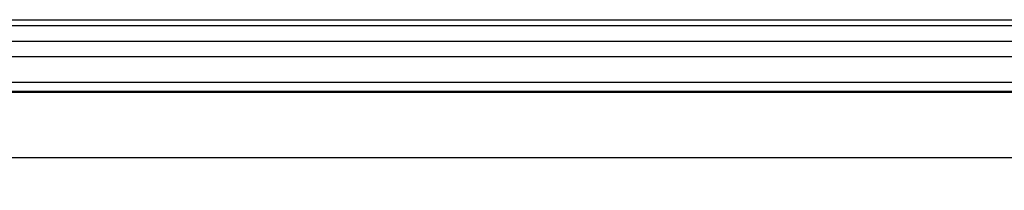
# Model space of a CAD drawing. Header units: inches. Extents: x 0 to 34, y 0 to 22.
# Tile 9 of 27: x 10.908 to 14.657, y 3.963 to 4.613. Entities that reach past the tile are written whole.
import ezdxf
from ezdxf.enums import TextEntityAlignment as Align

# ---------------------------------------------------------------- set-up
doc = ezdxf.new("R2010")
doc.units = ezdxf.units.IN
doc.header["$LTSCALE"] = 1.87
doc.header["$MEASUREMENT"] = 0
doc.layers.get('0').update_dxf_attribs({"linetype": 'CONTINUOUS'})
doc.styles.get("Standard").update_dxf_attribs({"font": 'SIMPLEX.SHX'})
doc.dimstyles.new('DIMSTYLE_1', dxfattribs={"dimtxt": 0.125, "dimasz": 0.18, "dimexe": 0.18, "dimexo": 0.0625, "dimgap": 0.09, "dimtad": 0, "dimtih": 1, "dimtoh": 1, "dimdec": 3, "dimzin": 4, "dimdsep": 46, "dimtxsty": 'Standard', "dimblk": '_FILLED', "dimblk1": '_FILLED', "dimblk2": '_FILLED', "dimcen": 0.09, "dimadec": 0, "dimazin": 0, "dimtp": 0.001, "dimtm": 0.001, "dimtfac": 1, "dimtdec": 3, "dimtofl": 0, "dimtmove": 0, "dimatfit": 3, "dimldrblk": '_FILLED', "dimfxl": 0, "dimtolj": 1, "dimtzin": 4, "dimarcsym": 0})

# ---------------------------------------------------------------- blocks, each defined once
blk = doc.blocks.new('_FILLED')
at = {"color": 0, "linetype": 'ByBlock'}
blk.add_solid([(0, 0), (-1, 0.1736111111), (-1, -0.1736111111)], dxfattribs=at)
blk = doc.blocks.new('*D2')
at = {"color": 5}
for p, q in [((7.212877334, 4.3237492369), (7.212877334, 3.9627431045)), ((24.102877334, 4.2824175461), (24.102877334, 3.9627431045)), ((7.212877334, 4.087743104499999), (15.220377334, 4.087743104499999)), ((24.102877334, 4.087743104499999), (16.095377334, 4.087743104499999))]:
    blk.add_line(p, q, dxfattribs=at)
at = {"color": 5, "xscale": 0.18, "yscale": 0.18, "zscale": 0.18, "rotation": 180}
blk.add_blockref('_FILLED', (7.212877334, 4.087743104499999), dxfattribs=at)
at = {"color": 5, "xscale": 0.18, "yscale": 0.18, "zscale": 0.18}
blk.add_blockref('_FILLED', (24.102877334, 4.087743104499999), dxfattribs=at)
at = {"color": 5, "width": 1.260000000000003}
blk.add_text('16.890', height=0.125, dxfattribs=at).set_placement((15.282877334, 4.025243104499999), (16.032877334, 4.025243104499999), align=Align.FIT)

msp = doc.modelspace()

# ---------------------------------------------------------------- linework, layer by layer
at = {"color": 8}
for p, q in [((7.500377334, 4.6127051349), (23.815377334, 4.6127051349)), ((23.8394644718, 4.5891240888), (7.4762901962, 4.5891240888)), ((7.4772363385, 4.590070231), (23.8385183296, 4.590070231)), ((23.8394644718, 4.529160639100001), (7.4762901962, 4.529160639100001)), ((7.368788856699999, 4.4728149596), (23.9469659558, 4.4728148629)), ((7.3687888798, 4.3743928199), (23.9469660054, 4.374392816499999)), ((23.9829504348, 4.3357051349), (7.3328042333, 4.3357051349)), ((7.337926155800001, 4.3408270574), (23.9778285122, 4.3408270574))]:
    msp.add_line(p, q, dxfattribs=at)

# ---------------------------------------------------------------- dimensions: what is measured, and where the dimension line sits
at = {"color": 5}
dim = msp.add_linear_dim(base=(24.102877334, 4.087743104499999), p1=(7.212877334, 4.3237492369), p2=(24.102877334, 4.2824175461), dimstyle='DIMSTYLE_1', dxfattribs=at)
dim.commit()
dim.dimension.update_dxf_attribs({"geometry": '*D2', "text_midpoint": (15.282877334, 4.087743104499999), "dimtype": 160})

doc.saveas('drawing.dxf')
